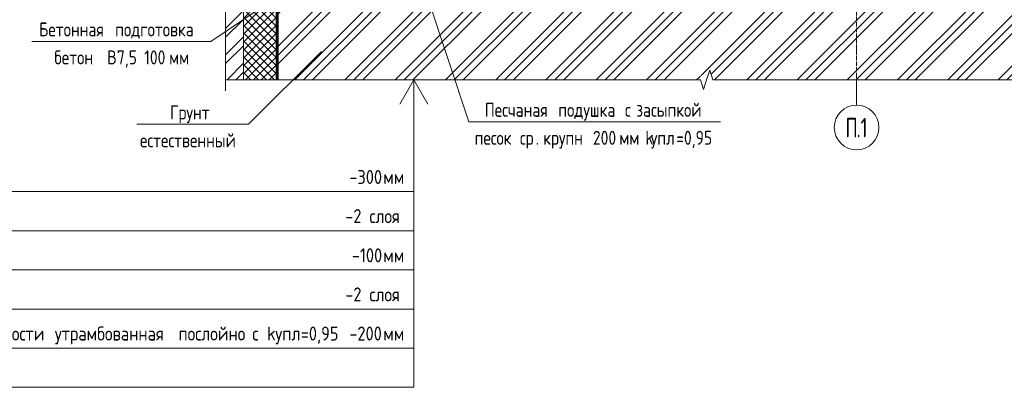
# Model space of a CAD drawing. Header units: millimetres. Extents: x 20478 to 58765, y -4013 to 75725.
# Tile 7 of 13: x 50595 to 54995, y -3753 to -2109. Entities that reach past the tile are written whole.
import ezdxf

# ---------------------------------------------------------------- set-up
doc = ezdxf.new("R2010")
doc.units = ezdxf.units.MM
doc.linetypes.add('01 Штриховая _4 мм_', pattern=[6, 3.5, -2.5])
doc.linetypes.add('02 Штрихпунктирная _20 мм_', pattern=[25, 20, -2.5, 0, -2.5])
for name, color, linetype, lineweight in [('AA_Linii', 7, 'Continuous', 9), ('AA_Oformlenie', 7, 'Continuous', 9), ('AA_Vinoska', 5, 'Continuous', 9), ('AF_Stena', 7, '01 Штриховая _4 мм_', 20), ('AF_Stena_Опалубка', 7, 'Continuous', 20), ('Оси', 7, 'Continuous', 9)]:
    doc.layers.add(name, color=color, linetype=linetype, lineweight=lineweight)
doc.styles.add('GOST Common', font='GOST_Common.ttf', dxfattribs={"width": 0.85, "height": 62.5})
doc.styles.add('ISOCPEUR', font='isocpeur.ttf', dxfattribs={"width": 0.7, "height": 87.5})
doc.styles.add('ISOCPEUR_2', font='isocpeur.ttf', dxfattribs={"width": 0.85, "height": 62.5})

# ---------------------------------------------------------------- blocks, each defined once
blk = doc.blocks.new('011_ЛинияОбрыва _ЭлУзла_Линия_ - Тип 1-3821757-Сечение 1')
at = {"layer": 'AA_Oformlenie'}
for p, q in [((74696.8, -2377.6), (72574.9, -2377.6)), ((76874.9, -2377.6), (74752.4, -2377.6))]:
    blk.add_line(p, q, dxfattribs=at)
blk = doc.blocks.new('011_ЛинияОбрыва _ЭлУзла_Линия_ - Тип 1-3821896-Сечение 1')
at = {"layer": 'AA_Oformlenie'}
for p, q in [((72574.9, -1039.4), (72574.9, 242.4)), ((72574.9, -2377.6), (72574.9, -1095.1))]:
    blk.add_line(p, q, dxfattribs=at)
blk = doc.blocks.new('Ось сетки - d_4мм-2765513-Сечение 1')
at = {"layer": 'Оси'}
for start, end in [(0, 180), (0, 180), (180, 360), (180, 360)]:
    blk.add_arc((75395, -2590.9), 100, start, end, dxfattribs=at)
blk = doc.blocks.new('010_Текст с выноской - Текст 2 строки-3692025-Сечение 1')
at = {"layer": 'AA_Vinoska'}
blk.add_line((71709.4, -2205.8), (72509.4, -2205.8), dxfattribs=at)
blk = doc.blocks.new('010_Текст с выноской - Текст 2 строки-3819934-Сечение 1')
at = {"layer": 'AA_Vinoska'}
blk.add_line((73662.2, -2565.3), (74787.2, -2565.3), dxfattribs=at)
blk = doc.blocks.new('010_Текст с выноской - Текст 2 строки-3030202-Сечение 1')
at = {"layer": 'AA_Vinoska'}
blk.add_line((72177.6, -2576.6), (72677.6, -2576.6), dxfattribs=at)
blk = doc.blocks.new('010_Флажок - Низ Фунд плита-3838013-Сечение 1')
at = {"layer": 'AA_Vinoska'}
for p, q in [((73415.6, -2377.6), (73353.1, -2485.9)), ((73415.6, -2377.6), (73478.1, -2485.9)), ((73415.6, -2377.6), (73415.6, -2877.6)), ((70290.6, -2877.6), (73415.6, -2877.6)), ((73415.6, -3052.6), (73415.6, -2877.6)), ((70290.6, -3052.6), (73415.6, -3052.6)), ((73415.6, -3227.6), (73415.6, -3052.6)), ((70290.6, -3227.6), (73415.6, -3227.6)), ((73415.6, -3402.6), (73415.6, -3227.6)), ((70290.6, -3402.6), (73415.6, -3402.6)), ((73415.6, -3577.6), (73415.6, -3402.6)), ((70290.6, -3577.6), (73415.6, -3577.6)), ((73415.6, -3752.6), (73415.6, -3577.6)), ((70290.6, -3752.6), (73415.6, -3752.6))]:
    blk.add_line(p, q, dxfattribs=at)

msp = doc.modelspace()

# ---------------------------------------------------------------- hatches: boundary and pattern name
at = {"layer": 'AA_Oformlenie'}
h = msp.add_hatch(dxfattribs=at)
h.set_pattern_fill('FP_15', color=250, style=0, pattern_type=2)
h.set_pattern_definition([(45, (52976.96, -1040), (-112.253, 112.253), []), (45, (53016.65, -1040), (0, 224.506), []), (45, (52937.28, -1040), (0, 224.5064), [])])
h.paths.add_polyline_path([(55815.0941, -2377.5991), (55815.0941, -1705.7535), (55795.4677, -1705.7535), (55795.4677, -1677.5991), (55815.0941, -1677.5991), (55771.7928, -1663.8491), (55815.0941, -1650.0991), (55815.0941, -977.5991), (55298.9632, -972.4378), (54755.1821, -2060), (51745.1821, -2060), (51745.1821, -2377.5991), (53636.9397, -2377.5991), (53636.9397, -2357.9728), (53665.0941, -2357.9728), (53665.0941, -2377.5991), (53678.8441, -2334.2978), (53692.5941, -2377.5991)])
at = {"layer": 'AF_Stena', "linetype": 'Continuous', "lineweight": 9}
h = msp.add_hatch(dxfattribs=at)
h.set_pattern_fill('FP_14', color=256, style=0, pattern_type=2)
h.set_pattern_definition([(45, (52976.96, -1040), (-58.933, 58.933), []), (45, (53016.25, -1040), (-58.933, 58.933), [])])
h.paths.add_polyline_path([(51515.0941, -2377.5991), (51595.1821, -2377.5991), (51595.1821, 0), (51515.0941, 0), (51515.0941, -1039.4448), (51534.7204, -1039.4448), (51534.7204, -1067.5991), (51515.0941, -1067.5991), (51558.3953, -1081.3491), (51515.0941, -1095.0991)])
h = msp.add_hatch(dxfattribs=at)
h.set_pattern_fill('FP_13', color=256, style=0, pattern_type=2)
h.set_pattern_definition([(45, (52976.962, -1040), (-17.67767, 17.67767), []), (135, (52976.962, -1040), (-17.67767, -17.67767), [])])
h.paths.add_polyline_path([(51703.2548, -2377.5991), (51745.1821, -2377.5991), (51745.1821, 0), (51595.1821, 0), (51595.1821, -2377.5991)])

# ---------------------------------------------------------------- linework, layer by layer
at = {"layer": 'AA_Linii'}
for p, q in [((51745.1821, -2060), (51745.1821, -2377.5991)), ((51745.1821, -2377.5991), (53636.9397, -2377.5991)), ((53692.5941, -2377.5991), (55815.0941, -2377.5991))]:
    msp.add_line(p, q, dxfattribs=at)
at = {"layer": 'AA_Vinoska'}
for p, q in [((51991.981, -1839.52), (51449.5609, -2205.8439)), ((52397.729, -1946.6664), (52602.3916, -2565.3434)), ((51944.4534, -2250.8836), (51617.822, -2576.6258)), ((53678.8441, -2334.2978), (53665.0941, -2377.5991)), ((53692.5941, -2377.5991), (53678.8441, -2334.2978)), ((51515.0941, -2377.5991), (51515.0941, -2426.7696)), ((53636.9397, -2377.5991), (53651.0169, -2420.9242)), ((53651.0169, -2420.9242), (53665.0941, -2377.5991))]:
    msp.add_line(p, q, dxfattribs=at)
at = {"layer": 'AF_Stena_Опалубка'}
msp.add_line((51595.1821, -2377.5991), (51595.1821, 0), dxfattribs=at)
at = {"layer": 'AF_Stena_Опалубка', "lineweight": 60}
msp.add_line((51745.1821, -2377.5991), (51745.1821, 0), dxfattribs=at)
at = {"layer": 'Оси', "linetype": '02 Штрихпунктирная _20 мм_'}
msp.add_line((54335.1821, -2365.8994), (54335.1821, 101.6763), dxfattribs=at)
at = {"layer": 'Оси'}
msp.add_line((54335.1821, -2490.8994), (54335.1821, -2365.8994), dxfattribs=at)

# ---------------------------------------------------------------- block references
at = {"layer": 'AA_Oformlenie'}
for name in ['011_ЛинияОбрыва _ЭлУзла_Линия_ - Тип 1-3821896-Сечение 1', '011_ЛинияОбрыва _ЭлУзла_Линия_ - Тип 1-3821757-Сечение 1']:
    msp.add_blockref(name, (-21059.8179, 0), dxfattribs=at)
at = {"layer": 'AA_Vinoska'}
for name in ['010_Текст с выноской - Текст 2 строки-3692025-Сечение 1', '010_Флажок - Низ Фунд плита-3838013-Сечение 1', '010_Текст с выноской - Текст 2 строки-3030202-Сечение 1', '010_Текст с выноской - Текст 2 строки-3819934-Сечение 1']:
    msp.add_blockref(name, (-21059.8179, 0), dxfattribs=at)
at = {"layer": 'Оси'}
msp.add_blockref('Ось сетки - d_4мм-2765513-Сечение 1', (-21059.8179, 0), dxfattribs=at)

# ---------------------------------------------------------------- texts
at = {"layer": 'AA_Vinoska', "char_height": 62.5, "attachment_point": 1, "style": 'GOST Common'}
for s, insert, width in [('Бетонная', (50681.518, -2121.2863), 390.12118), ('\\fGOST Common|b0|i0|c204|p34|;\\W.85; ', (51003.4001, -2121.2863), 22.146617), ('подготовка', (51021.6729, -2121.2863), 477.004062), ('бетон', (50749.7305, -2246.2863), 241.909203), ('\\fGOST Common|b0|i0|c204|p34|;\\W.85;В', (50985.8711, -2246.2863), 52.811164), ('7,5 100 ', (51029.4447, -2246.2863), 282.795266), ('мм', (51262.7741, -2246.2863), 102.215156), ('Грунт', (51266.8915, -2492.0682), 241.909203), ('Песчаная', (52673.1736, -2480.7858), 376.492492), ('\\fGOST Common|b0|i0|c204|p34|;\\W.85; ', (52983.811, -2480.7858), 22.146617), ('подушка', (53002.0838, -2480.7858), 339.013602), ('\\fGOST Common|b0|i0|c204|p34|;\\W.85; ', (53281.798, -2480.7858), 22.146617), ('\\fGOST Common|b0|i0|c204|p34|;\\W.85;с', (53300.0708, -2480.7858), 39.182477), ('\\fGOST Common|b0|i0|c204|p34|;\\W.85; ', (53332.3996, -2480.7858), 22.146617), ('засыпкой', (53350.6723, -2480.7858), 367.974562), ('естественный', (51132.5915, -2617.0682), 567.294117), ('песок', (52628.2299, -2605.7858), 223.169758), ('\\fGOST Common|b0|i0|c204|p34|;\\W.85; ', (52812.3634, -2605.7858), 22.146617), ('ср', (52830.6361, -2605.7858), 85.179297), ('крупн', (52934.6505, -2605.7858), 229.984102), (' 200 ', (53124.4063, -2605.7858), 182.283695), ('мм', (53274.8054, -2605.7858), 102.215156), (' k', (53359.1414, -2605.7858), 68.143437), ('упл', (53415.3653, -2605.7858), 137.990461), ('=0,95', (53529.2188, -2605.7858), 206.133898), ('. ', (52900.9161, -2605.7858), 40.886062)]:
    msp.add_mtext(s, dxfattribs=dict(at, insert=insert, width=width))
at = {"layer": 'Оси', "char_height": 87.5, "width": 60.326984, "attachment_point": 1, "style": 'ISOCPEUR'}
for s, insert in [('\\fISOCPEUR|b0|i0|c204|p34|;\\W.7;П', (54285.3619, -2547.8129)), ('.1', (54335.1366, -2547.8129))]:
    msp.add_mtext(s, dxfattribs=dict(at, insert=insert))

# ---------------------------------------------------------------- next in the draw order: texts
at = {"layer": 'AA_Vinoska', "char_height": 62.5, "attachment_point": 1, "style": 'ISOCPEUR_2', "bg_fill": 3, "box_fill_scale": 1.25, "bg_fill_color": 256, "bg_fill_true_color": 13158600, "bg_fill_transparency": 0}
for s, insert, width in [('-300', (52068.2051, -2781.0025), 183.987281), ('-2 ', (52049.9301, -2956.0025), 131.176117), ('слоя', (52158.1612, -2956.0025), 177.172937), ('\\fISOCPEUR|b0|i0|c204|p34|;\\W.85;В', (50434.3906, -3131.0025), 51.107578), ('-100', (52079.4676, -3131.0025), 170.358594), ('-2 ', (52049.9301, -3306.0025), 131.176117), ('слоя', (52158.1612, -3306.0025), 177.172937), ('крупности', (50373.9499, -3481.0025), 419.082141)]:
    msp.add_mtext(s, dxfattribs=dict(at, insert=insert, width=width))

# ---------------------------------------------------------------- next in the draw order: texts
for s, insert, width in [('мм', (52220.0098, -2781.0025), 102.215156), ('мм', (52220.0275, -3131.0025), 102.215156), ('\\fISOCPEUR|b0|i0|c204|p34|;\\W.85; ', (50719.7272, -3481.0025), 39.182477)]:
    msp.add_mtext(s, dxfattribs=dict(at, insert=insert, width=width))

# ---------------------------------------------------------------- next in the draw order: texts
at = {"layer": 'AA_Vinoska', "insert": (50752.056, -3481.0025), "char_height": 62.5, "width": 630.326797, "attachment_point": 1, "style": 'ISOCPEUR_2', "bg_fill": 3, "box_fill_scale": 1.25, "bg_fill_color": 256, "bg_fill_true_color": 13158600, "bg_fill_transparency": 0}
msp.add_mtext('утрамбованная', dxfattribs=at)

# ---------------------------------------------------------------- next in the draw order: texts
at = {"layer": 'AA_Vinoska', "insert": (51272.1276, -3481.0025), "char_height": 62.5, "width": 39.182477, "attachment_point": 1, "style": 'ISOCPEUR_2', "bg_fill": 3, "box_fill_scale": 1.25, "bg_fill_color": 256, "bg_fill_true_color": 13158600, "bg_fill_transparency": 0}
msp.add_mtext('\\fISOCPEUR|b0|i0|c204|p34|;\\W.85; ', dxfattribs=at)

# ---------------------------------------------------------------- next in the draw order: texts
at = {"layer": 'AA_Vinoska', "insert": (51304.4564, -3481.0025), "char_height": 62.5, "width": 361.160219, "attachment_point": 1, "style": 'ISOCPEUR_2', "bg_fill": 3, "box_fill_scale": 1.25, "bg_fill_color": 256, "bg_fill_true_color": 13158600, "bg_fill_transparency": 0}
msp.add_mtext('послойно', dxfattribs=at)

# ---------------------------------------------------------------- next in the draw order: texts
at = {"layer": 'AA_Vinoska', "insert": (51602.4434, -3481.0025), "char_height": 62.5, "width": 39.182477, "attachment_point": 1, "style": 'ISOCPEUR_2', "bg_fill": 3, "box_fill_scale": 1.25, "bg_fill_color": 256, "bg_fill_true_color": 13158600, "bg_fill_transparency": 0}
msp.add_mtext('\\fISOCPEUR|b0|i0|c204|p34|;\\W.85; ', dxfattribs=at)

# ---------------------------------------------------------------- next in the draw order: texts
at = {"layer": 'AA_Vinoska', "insert": (51634.7721, -3481.0025), "char_height": 62.5, "width": 39.182477, "attachment_point": 1, "style": 'ISOCPEUR_2', "bg_fill": 3, "box_fill_scale": 1.25, "bg_fill_color": 256, "bg_fill_true_color": 13158600, "bg_fill_transparency": 0}
msp.add_mtext('\\fISOCPEUR|b0|i0|c204|p34|;\\W.85;с', dxfattribs=at)

# ---------------------------------------------------------------- next in the draw order: texts
at = {"layer": 'AA_Vinoska', "insert": (51667.1009, -3481.0025), "char_height": 62.5, "width": 85.179297, "attachment_point": 1, "style": 'ISOCPEUR_2', "bg_fill": 3, "box_fill_scale": 1.25, "bg_fill_color": 256, "bg_fill_true_color": 13158600, "bg_fill_transparency": 0}
msp.add_mtext(' k', dxfattribs=at)

# ---------------------------------------------------------------- next in the draw order: texts
at = {"layer": 'AA_Vinoska', "insert": (51737.3809, -3481.0025), "char_height": 62.5, "width": 137.990461, "attachment_point": 1, "style": 'ISOCPEUR_2', "bg_fill": 3, "box_fill_scale": 1.25, "bg_fill_color": 256, "bg_fill_true_color": 13158600, "bg_fill_transparency": 0}
msp.add_mtext('упл', dxfattribs=at)

# ---------------------------------------------------------------- next in the draw order: texts
at = {"layer": 'AA_Vinoska', "insert": (51851.2344, -3481.0025), "char_height": 62.5, "width": 206.133898, "attachment_point": 1, "style": 'ISOCPEUR_2', "bg_fill": 3, "box_fill_scale": 1.25, "bg_fill_color": 256, "bg_fill_true_color": 13158600, "bg_fill_transparency": 0}
msp.add_mtext('=0,95', dxfattribs=at)

# ---------------------------------------------------------------- next in the draw order: texts
at = {"layer": 'AA_Vinoska', "insert": (52068.2051, -3481.0025), "char_height": 62.5, "width": 183.987281, "attachment_point": 1, "style": 'ISOCPEUR_2', "bg_fill": 3, "box_fill_scale": 1.25, "bg_fill_color": 256, "bg_fill_true_color": 13158600, "bg_fill_transparency": 0}
msp.add_mtext('-200', dxfattribs=at)

# ---------------------------------------------------------------- next in the draw order: texts
at = {"layer": 'AA_Vinoska', "insert": (52220.0098, -3481.0025), "char_height": 62.5, "width": 102.215156, "attachment_point": 1, "style": 'ISOCPEUR_2', "bg_fill": 3, "box_fill_scale": 1.25, "bg_fill_color": 256, "bg_fill_true_color": 13158600, "bg_fill_transparency": 0}
msp.add_mtext('мм', dxfattribs=at)

doc.saveas('drawing.dxf')
